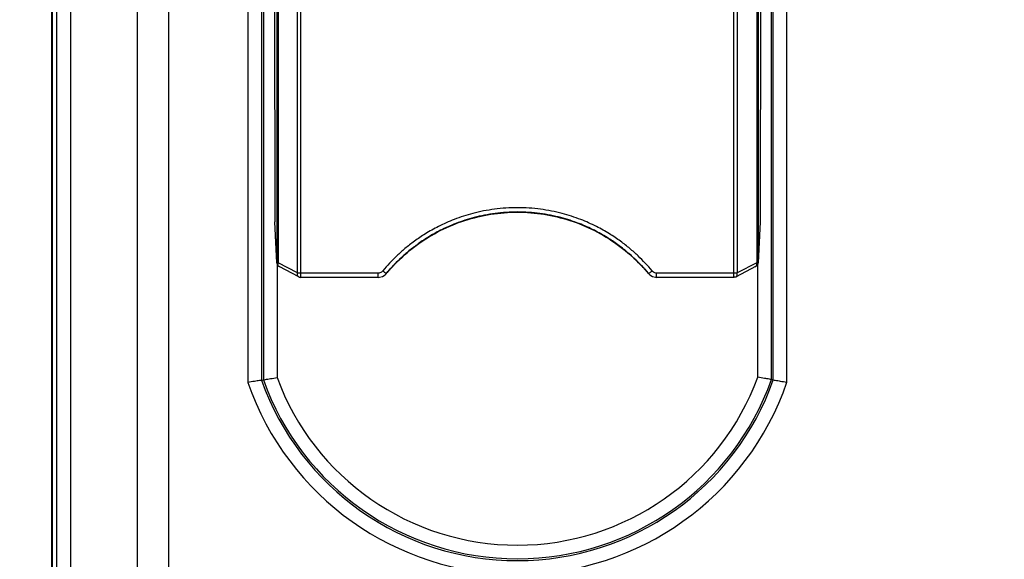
# Model space of a CAD drawing. Header units: inches. Extents: x 0 to 34, y 0 to 22.
# Tile 61 of 86: x 23.172 to 24.254, y 11.938 to 12.531. Entities that reach past the tile are written whole.
import ezdxf

# ---------------------------------------------------------------- set-up
doc = ezdxf.new("R2010")
doc.units = ezdxf.units.IN
doc.header["$LTSCALE"] = 1.87
doc.header["$MEASUREMENT"] = 0
doc.layers.get('0').update_dxf_attribs({"linetype": 'CONTINUOUS'})
doc.layers.add('DIMENSIONS', color=7, linetype='CONTINUOUS')
doc.styles.get("Standard").update_dxf_attribs({"font": 'txt', "width": 0.8})
doc.dimstyles.new('DIMSTYLE_1', dxfattribs={"dimtxt": 0.125, "dimasz": 0.1875, "dimexe": 0.18, "dimexo": 0.0625, "dimgap": 0.09, "dimtad": 0, "dimtih": 1, "dimtoh": 1, "dimdec": 3, "dimlfac": 2, "dimzin": 4, "dimdsep": 46, "dimtxsty": 'STANDARD', "dimblk": '_FILLED', "dimblk1": '_FILLED', "dimblk2": '_FILLED', "dimcen": 0.09, "dimadec": 0, "dimazin": 0, "dimtp": 0.01, "dimtm": 0.01, "dimtfac": 1, "dimtdec": 3, "dimtofl": 0, "dimtmove": 0, "dimatfit": 3, "dimldrblk": '_FILLED', "dimfxl": 1, "dimtolj": 1, "dimtzin": 4, "dimarcsym": 0})

# ---------------------------------------------------------------- blocks, each defined once
blk = doc.blocks.new('_FILLED')
at = {"color": 0, "linetype": 'BYBLOCK'}
blk.add_solid([(0, 0), (-1, 0.1667), (-1, -0.1667)], dxfattribs=at)
blk = doc.blocks.new('*D7')
at = {"layer": 'DIMENSIONS', "color": 2, "linetype": 'CONTINUOUS'}
for p, q in [((24.2542, 12.8747), (22.3321, 12.8747)), ((22.4571, 12.8747), (22.4571, 11.1628)), ((22.4571, 9.1247), (22.4571, 10.9128)), ((24.2542, 9.1247), (22.3321, 9.1247))]:
    blk.add_line(p, q, dxfattribs=at)
at = {"layer": 'DIMENSIONS', "color": 2, "linetype": 'CONTINUOUS', "xscale": 0.1875, "yscale": 0.1875, "zscale": 0.1875}
for p, rotation in [((22.4571, 12.8747), 90), ((22.4571, 9.1247), 270)]:
    blk.add_blockref('_FILLED', p, dxfattribs=dict(at, rotation=rotation))
at = {"layer": 'DIMENSIONS', "color": 2, "linetype": 'CONTINUOUS', "width": 0.8}
for s, p in [('7.500', (21.7946, 10.9753)), ('[', (22.4196, 10.9753)), ('190.5', (22.5196, 10.9753)), (']', (23.0196, 10.9753))]:
    blk.add_text(s, height=0.125, dxfattribs=at).set_placement(p)

msp = doc.modelspace()

# ---------------------------------------------------------------- linework, layer by layer
at = {"color": 7, "linetype": 'CONTINUOUS'}
for p, q in [((23.33635, 8.66941), (23.33635, 14.07466)), ((23.30147, 14.02466), (23.30147, 8.7043)), ((23.20711, 13.97616), (23.20711, 8.63753)), ((23.20855, 8.63897), (23.20855, 13.97466)), ((23.21288, 13.97471), (23.21288, 8.6433)), ((23.22797, 13.97466), (23.22797, 8.6433)), ((23.48129, 12.24777), (23.48129, 12.97369)), ((23.95715, 12.24777), (23.95715, 12.97369)), ((23.47775, 12.25257), (23.47775, 12.97095)), ((23.96068, 12.97095), (23.96068, 12.25257)), ((23.42305, 12.92106), (23.42305, 12.13217)), ((23.43804, 12.92395), (23.43804, 12.13472)), ((23.44009, 12.92434), (23.44009, 12.13508)), ((23.99834, 12.13541), (23.99834, 12.92434)), ((24.00039, 12.13506), (24.00039, 12.92395)), ((24.01539, 12.13251), (24.01539, 12.92106)), ((23.45189, 12.86119), (23.45259, 12.30893)), ((23.45484, 12.85469), (23.45484, 12.26399)), ((23.4563, 12.85436), (23.4563, 12.2638)), ((23.98213, 12.85436), (23.98213, 12.2638)), ((23.9836, 12.85469), (23.9836, 12.26399)), ((23.98654, 12.86119), (23.98584, 12.30892)), ((23.45259, 12.30893), (23.4526, 12.30867)), ((23.45484, 12.26399), (23.45259, 12.30892)), ((23.45259, 12.30868), (23.45259, 12.30892)), ((23.45484, 12.26375), (23.45259, 12.30868)), ((23.98584, 12.30868), (23.98359, 12.26375)), ((23.98584, 12.30892), (23.9836, 12.26399)), ((23.98585, 12.30893), (23.98584, 12.30867)), ((23.98584, 12.30868), (23.98584, 12.30892)), ((23.45484, 12.26375), (23.45484, 12.26399)), ((23.45509, 12.26262), (23.45509, 12.13771)), ((23.47775, 12.25257), (23.4563, 12.2638)), ((23.47897, 12.24834), (23.45752, 12.25957)), ((23.98092, 12.25957), (23.95947, 12.24834)), ((23.98213, 12.2638), (23.96068, 12.25257)), ((23.98335, 12.13803), (23.98335, 12.26257)), ((23.98359, 12.26375), (23.9836, 12.26399)), ((23.56637, 12.25248), (23.48129, 12.25248)), ((23.56637, 12.24777), (23.48129, 12.24777)), ((23.56637, 12.24777), (23.56637, 12.25248)), ((23.57496, 12.25182), (23.57623, 12.25326)), ((23.57513, 12.25202), (23.57496, 12.25182)), ((23.57623, 12.25326), (23.57699, 12.25411)), ((23.57699, 12.25411), (23.57713, 12.25427)), ((23.86131, 12.25427), (23.86145, 12.25411)), ((23.86347, 12.25182), (23.86331, 12.25202)), ((23.87206, 12.24777), (23.87206, 12.25248)), ((23.95715, 12.25248), (23.87206, 12.25248)), ((23.95715, 12.24777), (23.87206, 12.24777)), ((23.43804, 12.13472), (23.44009, 12.13508)), ((24.00039, 12.13506), (23.99834, 12.13541))]:
    msp.add_line(p, q, dxfattribs=at)
for points in [[(23.56637, 12.24777), (23.56771, 12.24785), (23.57095, 12.24879), (23.57388, 12.25072), (23.57496, 12.25182)], [(23.86145, 12.25411), (23.86226, 12.2532), (23.86347, 12.25182)], [(23.86347, 12.25182), (23.86468, 12.25061), (23.86765, 12.24872), (23.8709, 12.24783), (23.87206, 12.24777)]]:
    msp.add_lwpolyline(points, dxfattribs=at)
for radius, start, end in [(0.31335, 199.09124, 340.97463), (0.29835, 199.56972, 340.49784), (0.2963, 199.63797, 340.42983), (0.28131, 200.15989, 339.90975)]:
    msp.add_arc((23.71916, 12.23466), radius, start, end, dxfattribs=at)
for points, knots in [([(23.86715, 12.25493), (23.86477, 12.25779), (23.85981, 12.26342), (23.8517, 12.2716), (23.84263, 12.27971), (23.8322, 12.28787), (23.81996, 12.2961), (23.80542, 12.30426), (23.78806, 12.31199), (23.76757, 12.31865), (23.74428, 12.32326), (23.71932, 12.32493), (23.69434, 12.32329), (23.67103, 12.3187), (23.6505, 12.31204), (23.6331, 12.3043), (23.61853, 12.29613), (23.60627, 12.28789), (23.59582, 12.27972), (23.58674, 12.27161), (23.57863, 12.26342), (23.57366, 12.25779), (23.57128, 12.25493)], [0, 0, 0, 0, 0.03307, 0.0667317, 0.1023386, 0.1411412, 0.1843871, 0.23332, 0.2891888, 0.3531146, 0.4244876, 0.4996952, 0.5749275, 0.6463779, 0.7104175, 0.7663974, 0.8154216, 0.8587413, 0.8975999, 0.9332453, 0.9669279, 1, 1, 1, 1]), ([(23.86154, 12.25412), (23.85978, 12.25617), (23.85551, 12.26094), (23.84826, 12.26826), (23.83942, 12.27615), (23.82926, 12.2841), (23.81735, 12.29212), (23.80318, 12.30006), (23.78627, 12.3076), (23.76631, 12.31409), (23.74363, 12.31858), (23.71932, 12.3202), (23.69499, 12.3186), (23.67228, 12.31413), (23.65228, 12.30765), (23.63534, 12.30011), (23.62114, 12.29215), (23.6092, 12.28413), (23.59903, 12.27617), (23.59018, 12.26826), (23.58293, 12.26094), (23.57866, 12.25617), (23.5769, 12.25412)], [0, 0, 0, 0, 0.0251336, 0.059368, 0.0955807, 0.1350438, 0.1790263, 0.2287931, 0.2856146, 0.3506292, 0.4232124, 0.4996885, 0.5761908, 0.6488538, 0.7139851, 0.7709199, 0.8207796, 0.864837, 0.9043571, 0.9406089, 0.9748646, 1, 1, 1, 1]), ([(23.57713, 12.25427), (23.5835, 12.26167), (23.59742, 12.27549), (23.62125, 12.29269), (23.64749, 12.30598), (23.67547, 12.31503), (23.70451, 12.31961), (23.73392, 12.31961), (23.76297, 12.31503), (23.79095, 12.30598), (23.81718, 12.29269), (23.84102, 12.27549), (23.85494, 12.26167), (23.86131, 12.25427)], [0, 0, 0, 0, 0.0909019, 0.1818076, 0.2727168, 0.3636288, 0.4545426, 0.545457, 0.6363709, 0.727283, 0.8181923, 0.9090981, 1, 1, 1, 1]), ([(23.57713, 12.25427), (23.58226, 12.26023), (23.58849, 12.26661), (23.59514, 12.27251), (23.5959, 12.27317)], [0, 0, 0, 0, 0.8858767, 1, 1, 1, 1]), ([(23.8426, 12.27312), (23.84339, 12.27242), (23.85002, 12.26654), (23.85622, 12.26018), (23.86131, 12.25427)], [0, 0, 0, 0, 0.1192634, 1, 1, 1, 1]), ([(23.4563, 12.2638), (23.45615, 12.26381), (23.45588, 12.26383), (23.45548, 12.26385), (23.45517, 12.26392), (23.45488, 12.26389), (23.45484, 12.26399)], [0, 0, 0, 0, 0.2973416, 0.5648425, 0.7825775, 1, 1, 1, 1]), ([(23.45484, 12.26375), (23.45487, 12.26322), (23.45511, 12.26207), (23.45604, 12.26058), (23.457, 12.25984), (23.45752, 12.25957)], [0, 0, 0, 0, 0.3121187, 0.6656045, 1, 1, 1, 1]), ([(23.45752, 12.25957), (23.45745, 12.25961), (23.45701, 12.25986), (23.45636, 12.26069), (23.45605, 12.26217), (23.45617, 12.26324), (23.4563, 12.2638)], [0, 0, 0, 0, 0.0505649, 0.3213726, 0.636628, 1, 1, 1, 1]), ([(23.98359, 12.26375), (23.98357, 12.26324), (23.98334, 12.26214), (23.98246, 12.26065), (23.98149, 12.25988), (23.98094, 12.25958), (23.98092, 12.25957)], [0, 0, 0, 0, 0.297936, 0.639765, 0.9827525, 1, 1, 1, 1]), ([(23.98092, 12.25957), (23.98099, 12.25961), (23.9811, 12.25967), (23.98121, 12.25975), (23.98125, 12.25978)], [0, 0, 0, 0, 0.6090934, 1, 1, 1, 1]), ([(23.98125, 12.25978), (23.98154, 12.26001), (23.98208, 12.26074), (23.98238, 12.26217), (23.98227, 12.26324), (23.98213, 12.2638)], [0, 0, 0, 0, 0.259855, 0.6036883, 1, 1, 1, 1]), ([(23.9836, 12.26399), (23.98356, 12.26392), (23.98333, 12.26392), (23.98305, 12.26386), (23.98263, 12.26383), (23.98231, 12.26381), (23.98213, 12.2638)], [0, 0, 0, 0, 0.1623499, 0.3564164, 0.6357944, 1, 1, 1, 1]), ([(23.47896, 12.24834), (23.4789, 12.24838), (23.47846, 12.24863), (23.47781, 12.24946), (23.4775, 12.25094), (23.47762, 12.25201), (23.47775, 12.25257)], [0, 0, 0, 0, 0.0494825, 0.3206295, 0.6359008, 1, 1, 1, 1]), ([(23.48129, 12.25248), (23.48099, 12.25248), (23.48038, 12.25248), (23.47948, 12.2525), (23.4786, 12.25252), (23.47802, 12.25255), (23.47775, 12.25257)], [0, 0, 0, 0, 0.2525165, 0.5142487, 0.7691569, 1, 1, 1, 1]), ([(23.47896, 12.24834), (23.47931, 12.24816), (23.48007, 12.24787), (23.48087, 12.24777), (23.48129, 12.24777)], [0, 0, 0, 0, 0.4832263, 1, 1, 1, 1]), ([(23.57128, 12.25493), (23.57087, 12.25443), (23.56991, 12.25355), (23.5682, 12.25269), (23.56697, 12.25248), (23.56637, 12.25248)], [0, 0, 0, 0, 0.3460552, 0.6831855, 1, 1, 1, 1]), ([(23.57513, 12.25202), (23.57502, 12.25195), (23.57457, 12.25245), (23.57381, 12.25283), (23.57263, 12.25385), (23.57176, 12.25454), (23.57128, 12.25493)], [0, 0, 0, 0, 0.0813586, 0.297637, 0.6190439, 1, 1, 1, 1]), ([(23.57713, 12.25427), (23.57679, 12.2539), (23.57612, 12.25315), (23.57546, 12.25239), (23.57513, 12.25202)], [0, 0, 0, 0, 0.5014138, 1, 1, 1, 1]), ([(23.86331, 12.25202), (23.86298, 12.25239), (23.86232, 12.25315), (23.86165, 12.2539), (23.86131, 12.25427)], [0, 0, 0, 0, 0.4985865, 1, 1, 1, 1]), ([(23.86331, 12.25202), (23.86342, 12.25195), (23.86386, 12.25245), (23.86463, 12.25283), (23.86581, 12.25385), (23.86668, 12.25454), (23.86715, 12.25493)], [0, 0, 0, 0, 0.0813596, 0.2976397, 0.6190472, 1, 1, 1, 1]), ([(23.87206, 12.25248), (23.87147, 12.25248), (23.87023, 12.25269), (23.86853, 12.25355), (23.86757, 12.25443), (23.86715, 12.25493)], [0, 0, 0, 0, 0.3168169, 0.6539458, 1, 1, 1, 1]), ([(23.96068, 12.25257), (23.96051, 12.25256), (23.96013, 12.25254), (23.9595, 12.25251), (23.95878, 12.2525), (23.95799, 12.25248), (23.95743, 12.25248), (23.95715, 12.25248)], [0, 0, 0, 0, 0.1471331, 0.3243513, 0.5293354, 0.7571599, 1, 1, 1, 1]), ([(23.95947, 12.24834), (23.95913, 12.24816), (23.95837, 12.24787), (23.95756, 12.24777), (23.95715, 12.24777)], [0, 0, 0, 0, 0.4832263, 1, 1, 1, 1]), ([(23.95947, 12.24834), (23.95954, 12.24838), (23.95997, 12.24863), (23.96062, 12.24946), (23.96093, 12.25094), (23.96081, 12.25201), (23.96068, 12.25257)], [0, 0, 0, 0, 0.0494825, 0.3206295, 0.6359008, 1, 1, 1, 1]), ([(23.43804, 12.13472), (23.43732, 12.1346), (23.43477, 12.13416), (23.42977, 12.13331), (23.42549, 12.13258), (23.42305, 12.13217)], [0, 0, 0, 0, 0.1443, 0.5103154, 1, 1, 1, 1]), ([(23.44009, 12.13508), (23.44081, 12.1352), (23.44337, 12.13565), (23.44836, 12.13652), (23.45264, 12.13727), (23.45509, 12.13771)], [0, 0, 0, 0, 0.1444042, 0.510545, 1, 1, 1, 1]), ([(23.99834, 12.13541), (23.99762, 12.13553), (23.99507, 12.13597), (23.99007, 12.13684), (23.98579, 12.1376), (23.98335, 12.13803)], [0, 0, 0, 0, 0.1443912, 0.5105234, 1, 1, 1, 1]), ([(24.00039, 12.13506), (24.00111, 12.13493), (24.00366, 12.13449), (24.00866, 12.13364), (24.01294, 12.13292), (24.01539, 12.13251)], [0, 0, 0, 0, 0.1442877, 0.5102954, 1, 1, 1, 1])]:
    msp.add_open_spline(points, degree=3, knots=knots, dxfattribs=at)
for points in [[(23.5769, 12.25412), (23.5763, 12.25342), (23.57571, 12.25272), (23.57513, 12.25202)], [(23.86331, 12.25202), (23.86272, 12.25272), (23.86213, 12.25342), (23.86154, 12.25412)]]:
    msp.add_open_spline(points, degree=3, dxfattribs=at)

# ---------------------------------------------------------------- dimensions: what is measured, and where the dimension line sits
at = {"layer": 'DIMENSIONS', "color": 2, "linetype": 'CONTINUOUS'}
dim = msp.add_linear_dim(base=(22.45711, 12.87466), p1=(24.25422, 9.12466), p2=(24.25422, 12.87466), angle=90, dimstyle='DIMSTYLE_1', dxfattribs=at)
dim.commit()
dim.dimension.update_dxf_attribs({"geometry": '*D7', "text_midpoint": (22.45711, 11.03778), "dimtype": 160})

doc.saveas('drawing.dxf')
